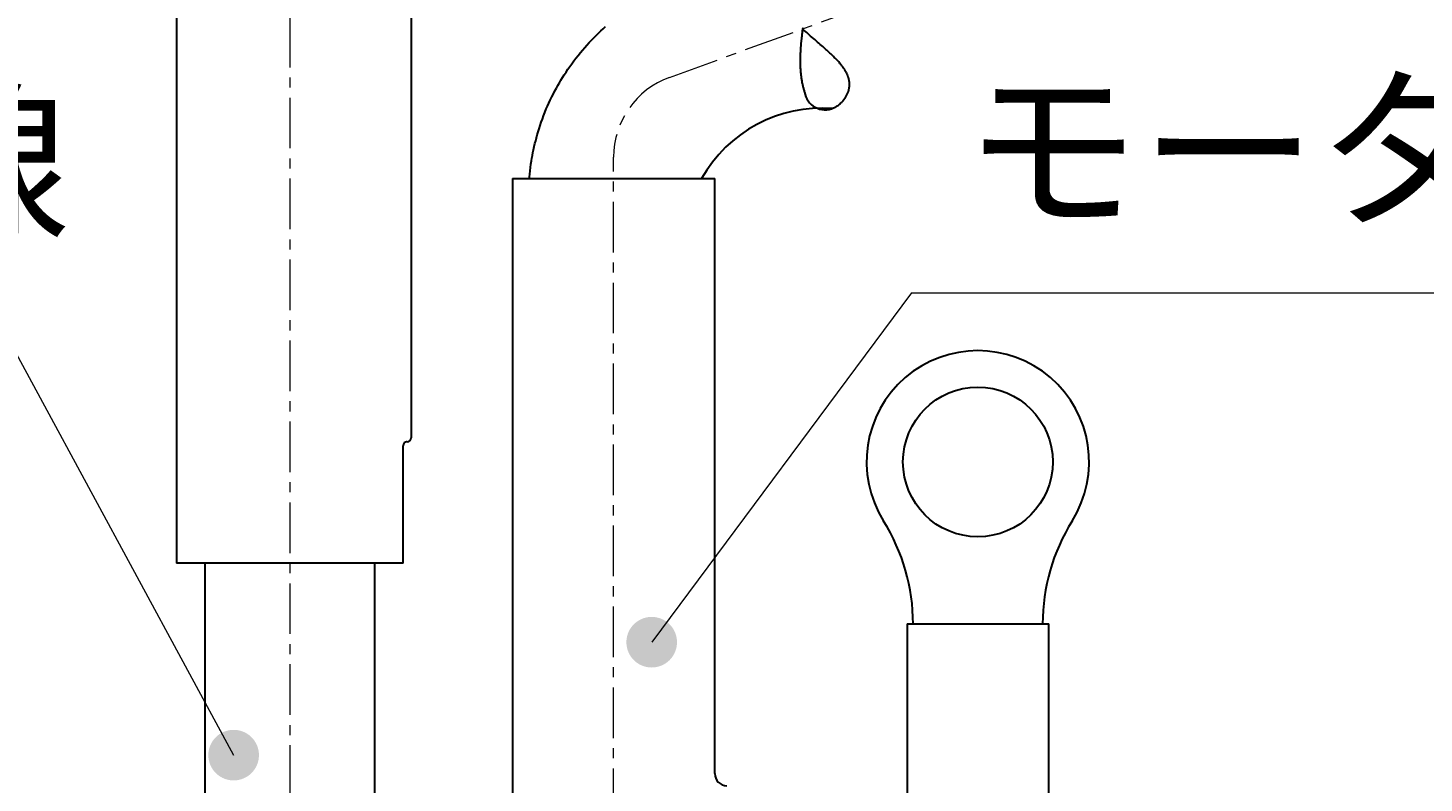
# Model space of a CAD drawing. Header units: millimetres. Extents: x 0 to 422, y 0 to 298.
# Tile 46 of 49: x 165 to 200, y 172 to 191. Entities that reach past the tile are written whole.
import ezdxf

# ---------------------------------------------------------------- set-up
doc = ezdxf.new("R2010")
doc.units = ezdxf.units.MM
doc.linetypes.add('CENTER', pattern=[2, 1.25, -0.25, 0.25, -0.25])
doc.styles.add('ｍｓ ｐゴシック', font='msgothic.ttc')
doc.dimstyles.get("Standard").update_dxf_attribs({"dimtxt": 0.18, "dimasz": 0.18, "dimexe": 0.18, "dimexo": 0.0625, "dimgap": 0.09, "dimtad": 0, "dimtih": 1, "dimtoh": 1, "dimdec": 4, "dimzin": 0, "dimdsep": 46, "dimcen": 0.09, "dimadec": 0, "dimazin": 0, "dimtfac": 1, "dimtdec": 4, "dimtofl": 0, "dimtmove": 0, "dimatfit": 3, "dimfxl": 1, "dimtolj": 1, "dimtzin": 0, "dimarcsym": 0})

# ---------------------------------------------------------------- blocks, each defined once
blk = doc.blocks.new('*D8')
at = {"color": 7, "linetype": 'Continuous', "lineweight": 9, "transparency": 16777216}
for p, q in [((219.477, 180.345), (219.477, 123.167)), ((217.977, 157.825), (213.977, 158.897)), ((219.477, 145.667), (219.477, 149.167)), ((207.107, 145.667), (220.477, 145.667)), ((207.107, 125.667), (220.477, 125.667)), ((219.477, 125.667), (219.477, 122.167))]:
    blk.add_line(p, q, dxfattribs=at)
for points in [[(217.977, 180.269), (216.437, 180.606), (214.861, 180.606), (213.322, 180.269)], [(213.322, 172.915), (214.861, 172.578), (216.437, 172.578), (217.977, 172.915)]]:
    blk.add_lwpolyline(points, dxfattribs=at)
blk.add_lwpolyline([(215.977, 159.636), (215.647, 159.592), (215.339, 159.465), (215.075, 159.262), (214.872, 158.998), (214.745, 158.691), (214.702, 158.361), (214.745, 158.031), (214.872, 157.723), (215.075, 157.459), (215.339, 157.257), (215.647, 157.129), (215.977, 157.086), (216.307, 157.129), (216.614, 157.257), (216.878, 157.459), (217.081, 157.723), (217.208, 158.031), (217.252, 158.361), (217.208, 158.691), (217.081, 158.998), (216.878, 159.262), (216.614, 159.465), (216.307, 159.592)], close=True, dxfattribs=at)
at = {"color": 7, "linetype": 'Continuous', "lineweight": 20, "transparency": 16777216}
for points in [[(219.036, 148.167, 0), (219.477, 145.667, 0), (219.917, 148.167, 0)], [(219.917, 123.167, 0), (219.477, 125.667, 0), (219.036, 123.167, 0)]]:
    blk.add_polyline3d(points, dxfattribs=at)
at = {"color": 7, "linetype": 'Continuous', "lineweight": 9, "transparency": 16777216, "style": 'ｍｓ ｐゴシック'}
for s, height, width, p in [('0.021', 1.6005, 1.000264, (217.976, 175.001)), ('0', 1.601, 0.99968, (215.321, 175.178)), ('−', 1.598, 1.000906, (217.975, 173.215)), ('h7', 3.2019, 0.999712, (217.976, 166.276)), ('20', 3.201, 1.00009, (217.975, 160.769))]:
    blk.add_text(s, height=height, rotation=90, dxfattribs=dict(at, width=width)).set_placement(p)
blk = doc.blocks.new('*D9')
at = {"color": 7, "linetype": 'Continuous', "lineweight": 9, "transparency": 16777216}
for p, q in [((228.227, 180.13), (228.227, 115.167)), ((226.727, 157.382), (222.727, 158.454)), ((228.227, 153.667), (228.227, 157.167)), ((201.027, 153.667), (229.227, 153.667)), ((201.027, 117.667), (229.227, 117.667)), ((228.227, 117.667), (228.227, 114.167))]:
    blk.add_line(p, q, dxfattribs=at)
for points in [[(226.727, 180.054), (225.186, 180.377), (223.612, 180.377), (222.072, 180.054)], [(222.072, 172.381), (223.612, 172.059), (225.186, 172.059), (226.727, 172.381)]]:
    blk.add_lwpolyline(points, dxfattribs=at)
blk.add_lwpolyline([(224.727, 159.193), (224.397, 159.15), (224.089, 159.023), (223.825, 158.82), (223.622, 158.556), (223.495, 158.248), (223.452, 157.918), (223.495, 157.588), (223.622, 157.281), (223.825, 157.017), (224.089, 156.814), (224.397, 156.687), (224.727, 156.643), (225.057, 156.687), (225.364, 156.814), (225.628, 157.017), (225.831, 157.281), (225.958, 157.588), (226.002, 157.918), (225.958, 158.248), (225.831, 158.556), (225.628, 158.82), (225.364, 159.023), (225.057, 159.15)], close=True, dxfattribs=at)
at = {"color": 7, "linetype": 'Continuous', "lineweight": 20, "transparency": 16777216}
for points in [[(227.786, 156.167, 0), (228.227, 153.667, 0), (228.667, 156.167, 0)], [(228.667, 115.167, 0), (228.227, 117.667, 0), (227.786, 115.167, 0)]]:
    blk.add_polyline3d(points, dxfattribs=at)
at = {"color": 7, "linetype": 'Continuous', "lineweight": 9, "transparency": 16777216, "style": 'ｍｓ ｐゴシック'}
for s, height, width, p in [('0.025', 1.6016, 0.999502, (226.727, 174.627)), ('0', 1.601, 0.99968, (224.071, 174.645)), ('−', 1.598, 1.000906, (226.725, 172.681)), ('h7', 3.2019, 0.999712, (226.726, 165.742)), ('36', 3.201, 1.000554, (226.728, 160.281))]:
    blk.add_text(s, height=height, rotation=90, dxfattribs=dict(at, width=width)).set_placement(p)
blk = doc.blocks.new('*D10')
at = {"color": 7, "linetype": 'Continuous', "lineweight": 9, "transparency": 16777216}
for p, q in [((210.727, 180.117), (210.727, 128.167)), ((209.227, 157.433), (205.227, 158.505)), ((210.727, 140.667), (210.727, 144.167)), ((207.107, 140.667), (211.727, 140.667)), ((207.107, 130.667), (211.727, 130.667)), ((210.727, 130.667), (210.727, 127.167))]:
    blk.add_line(p, q, dxfattribs=at)
for points in [[(209.227, 180.041), (207.688, 180.386), (206.111, 180.386), (204.572, 180.041)], [(204.572, 172.868), (206.111, 172.523), (207.688, 172.523), (209.227, 172.868)]]:
    blk.add_lwpolyline(points, dxfattribs=at)
blk.add_lwpolyline([(207.227, 159.244), (206.897, 159.2), (206.589, 159.073), (206.325, 158.87), (206.122, 158.606), (205.995, 158.299), (205.952, 157.969), (205.995, 157.639), (206.122, 157.331), (206.325, 157.067), (206.589, 156.864), (206.897, 156.737), (207.227, 156.694), (207.557, 156.737), (207.864, 156.864), (208.128, 157.067), (208.331, 157.331), (208.458, 157.639), (208.502, 157.969), (208.458, 158.299), (208.331, 158.606), (208.128, 158.87), (207.864, 159.073), (207.557, 159.2)], close=True, dxfattribs=at)
at = {"color": 7, "linetype": 'Continuous', "lineweight": 20, "transparency": 16777216}
for points in [[(210.286, 143.167, 0), (210.727, 140.667, 0), (211.167, 143.167, 0)], [(211.167, 128.167, 0), (210.727, 130.667, 0), (210.286, 128.167, 0)]]:
    blk.add_polyline3d(points, dxfattribs=at)
at = {"color": 7, "linetype": 'Continuous', "lineweight": 9, "transparency": 16777216, "style": 'ｍｓ ｐゴシック'}
for s, height, width, p in [('0.015', 1.6016, 0.999502, (206.573, 174.613)), ('0', 1.601, 0.99968, (209.226, 174.632)), ('+', 1.599, 1.001048, (206.572, 173.208)), ('H7', 3.2019, 1.000012, (209.226, 165.602)), ('10', 3.201, 0.99968, (209.225, 160.251))]:
    blk.add_text(s, height=height, rotation=90, dxfattribs=dict(at, width=width)).set_placement(p)
blk = doc.blocks.new('*D16')
at = {"color": 7, "linetype": 'Continuous', "lineweight": 9, "transparency": 16777216}
for p, q in [((159.227, 225.667), (159.227, 230.364)), ((184.227, 225.667), (184.227, 230.364)), ((159.227, 229.364), (162.727, 229.364)), ((159.227, 229.364), (184.227, 229.364)), ((184.227, 229.364), (180.727, 229.364))]:
    blk.add_line(p, q, dxfattribs=at)
at = {"color": 7, "linetype": 'Continuous', "lineweight": 20, "transparency": 16777216}
for points in [[(161.727, 229.804, 0), (159.227, 229.364, 0), (161.727, 228.923, 0)], [(181.727, 228.923, 0), (184.227, 229.364, 0), (181.727, 229.804, 0)]]:
    blk.add_polyline3d(points, dxfattribs=at)
at = {"color": 7, "linetype": 'Continuous', "lineweight": 9, "transparency": 16777216, "style": 'ｍｓ ｐゴシック'}
for s, height, width, p in [('(', 3.199, 0.999114, (166.809, 230.865)), (')', 3.199, 1.002002, (173.546, 230.865)), ('25', 3.201, 1.000306, (169.014, 230.863))]:
    blk.add_text(s, height=height, dxfattribs=dict(at, width=width)).set_placement(p)
blk = doc.blocks.new('*D17')
at = {"color": 7, "linetype": 'Continuous', "lineweight": 9, "transparency": 16777216}
for p, q in [((200.177, 227.367), (207.136, 227.367)), ((206.136, 227.367), (206.136, 223.867)), ((206.136, 227.367), (206.136, 207.367)), ((206.136, 207.367), (206.136, 210.867)), ((200.177, 207.367), (207.136, 207.367))]:
    blk.add_line(p, q, dxfattribs=at)
at = {"color": 7, "linetype": 'Continuous', "lineweight": 20, "transparency": 16777216}
for points in [[(206.576, 224.867, 0), (206.136, 227.367, 0), (205.695, 224.867, 0)], [(205.695, 209.867, 0), (206.136, 207.367, 0), (206.576, 209.867, 0)]]:
    blk.add_polyline3d(points, dxfattribs=at)
at = {"color": 7, "linetype": 'Continuous', "lineweight": 9, "transparency": 16777216, "style": 'ｍｓ ｐゴシック'}
for s, height, width, p in [(')', 3.199, 1.002002, (204.634, 219.223)), ('20', 3.201, 1.00009, (204.634, 214.654)), ('(', 3.199, 0.999114, (204.634, 212.413))]:
    blk.add_text(s, height=height, rotation=90, dxfattribs=dict(at, width=width)).set_placement(p)
blk = doc.blocks.new('*D18')
at = {"color": 7, "linetype": 'Continuous', "lineweight": 9, "transparency": 16777216}
for p, q in [((190.277, 215.777), (190.277, 231.247)), ((199.177, 215.777), (199.177, 231.247)), ((190.277, 230.247), (193.777, 230.247)), ((199.177, 230.247), (190.277, 230.247)), ((199.177, 230.247), (195.677, 230.247))]:
    blk.add_line(p, q, dxfattribs=at)
at = {"color": 7, "linetype": 'Continuous', "lineweight": 20, "transparency": 16777216}
for points in [[(192.777, 230.688, 0), (190.277, 230.247, 0), (192.777, 229.807, 0)], [(196.677, 229.807, 0), (199.177, 230.247, 0), (196.677, 230.688, 0)]]:
    blk.add_polyline3d(points, dxfattribs=at)
at = {"color": 7, "linetype": 'Continuous', "lineweight": 9, "transparency": 16777216, "style": 'ｍｓ ｐゴシック'}
for s, height, width, p in [('(', 3.199, 0.999114, (189.336, 231.749)), (')', 3.199, 1.002002, (197.019, 231.749)), ('8.9', 3.201, 1.000475, (191.542, 231.746))]:
    blk.add_text(s, height=height, dxfattribs=dict(at, width=width)).set_placement(p)
blk = doc.blocks.new('*D21')
at = {"color": 7, "linetype": 'Continuous', "lineweight": 9, "transparency": 16777216}
for p, q in [((279.397, 179.596), (280.468, 183.596)), ((281.099, 173.156), (281.099, 179.096)), ((285.299, 173.156), (285.299, 179.096)), ((281.099, 178.096), (277.599, 178.096)), ((278.599, 178.096), (287.799, 178.096)), ((285.299, 178.096), (288.799, 178.096))]:
    blk.add_line(p, q, dxfattribs=at)
blk.add_lwpolyline([(281.208, 181.596), (281.164, 181.926), (281.037, 182.233), (280.834, 182.497), (280.57, 182.7), (280.263, 182.827), (279.933, 182.871), (279.603, 182.827), (279.295, 182.7), (279.031, 182.497), (278.828, 182.233), (278.701, 181.926), (278.658, 181.596), (278.701, 181.266), (278.828, 180.958), (279.031, 180.694), (279.295, 180.491), (279.603, 180.364), (279.933, 180.321), (280.263, 180.364), (280.57, 180.491), (280.834, 180.694), (281.037, 180.958), (281.164, 181.266)], close=True, dxfattribs=at)
at = {"color": 7, "linetype": 'Continuous', "lineweight": 20, "transparency": 16777216}
for points in [[(278.599, 177.655, 0), (281.099, 178.096, 0), (278.599, 178.536, 0)], [(287.799, 178.536, 0), (285.299, 178.096, 0), (287.799, 177.655, 0)]]:
    blk.add_polyline3d(points, dxfattribs=at)
at = {"color": 7, "linetype": 'Continuous', "lineweight": 9, "transparency": 16777216, "style": 'ｍｓ ｐゴシック', "width": 1.000662}
blk.add_text('4.2', height=3.1999, dxfattribs=at).set_placement((282.341, 179.596))

msp = doc.modelspace()

# ---------------------------------------------------------------- hatches: boundary and pattern name
at = {"linetype": 'Continuous', "lineweight": 9}
for points in [[(181.29347, 175.91331), (181.29337, 175.92421), (181.29309, 175.93512), (181.29261, 175.94601), (181.29195, 175.9569), (181.29109, 175.96778), (181.29005, 175.97864), (181.28881, 175.98947), (181.28739, 176.00029), (181.28578, 176.01108), (181.28397, 176.02184), (181.28199, 176.03256), (181.27981, 176.04325), (181.27745, 176.0539), (181.2749, 176.06451), (181.27217, 176.07507), (181.26926, 176.08558), (181.26616, 176.09604), (181.26288, 176.10644), (181.25942, 176.11679), (181.25578, 176.12707), (181.25196, 176.13729), (181.24796, 176.14744), (181.24379, 176.15751), (181.23944, 176.16752), (181.23491, 176.17744), (181.23022, 176.18729), (181.22535, 176.19705), (181.22031, 176.20673), (181.21511, 176.21631), (181.20974, 176.22581), (181.2042, 176.23521), (181.1985, 176.24451), (181.19264, 176.25371), (181.18662, 176.2628), (181.18044, 176.27179), (181.17411, 176.28067), (181.16762, 176.28944), (181.16098, 176.2981), (181.15419, 176.30663), (181.14725, 176.31505), (181.14016, 176.32334), (181.13294, 176.33151), (181.12557, 176.33955), (181.11806, 176.34747), (181.11041, 176.35525), (181.10263, 176.36289), (181.09472, 176.3704), (181.08668, 176.37777), (181.07851, 176.385), (181.07021, 176.39208), (181.06179, 176.39902), (181.05326, 176.40581), (181.0446, 176.41245), (181.03584, 176.41894), (181.02695, 176.42528), (181.01797, 176.43145), (181.00887, 176.43748), (180.99967, 176.44334), (180.99037, 176.44904), (180.98097, 176.45457), (180.97148, 176.45994), (180.96189, 176.46515), (180.95221, 176.47019), (180.94245, 176.47505), (180.93261, 176.47975), (180.92268, 176.48427), (180.91268, 176.48862), (180.9026, 176.4928), (180.89245, 176.4968), (180.88223, 176.50061), (180.87195, 176.50426), (180.86161, 176.50772), (180.8512, 176.511), (180.84074, 176.5141), (180.83023, 176.51701), (180.81967, 176.51974), (180.80906, 176.52229), (180.79841, 176.52465), (180.78772, 176.52682), (180.777, 176.52881), (180.76624, 176.53061), (180.75545, 176.53222), (180.74464, 176.53365), (180.7338, 176.53488), (180.72294, 176.53593), (180.71207, 176.53678), (180.70118, 176.53745), (180.69028, 176.53793), (180.67938, 176.53821), (180.66847, 176.53831), (180.65756, 176.53821), (180.64666, 176.53793), (180.63576, 176.53745), (180.62487, 176.53678), (180.614, 176.53593), (180.60314, 176.53488), (180.5923, 176.53365), (180.58149, 176.53222), (180.5707, 176.53061), (180.55994, 176.52881), (180.54921, 176.52682), (180.53852, 176.52465), (180.52788, 176.52229), (180.51727, 176.51974), (180.50671, 176.51701), (180.4962, 176.5141), (180.48574, 176.511), (180.47533, 176.50772), (180.46499, 176.50426), (180.45471, 176.50061), (180.44449, 176.4968), (180.43434, 176.4928), (180.42426, 176.48862), (180.41426, 176.48427), (180.40433, 176.47975), (180.39449, 176.47505), (180.38473, 176.47019), (180.37505, 176.46515), (180.36546, 176.45994), (180.35597, 176.45457), (180.34657, 176.44904), (180.33727, 176.44334), (180.32807, 176.43748), (180.31897, 176.43145), (180.30998, 176.42528), (180.3011, 176.41894), (180.29234, 176.41245), (180.28368, 176.40581), (180.27514, 176.39902), (180.26673, 176.39208), (180.25843, 176.385), (180.25026, 176.37777), (180.24222, 176.3704), (180.23431, 176.36289), (180.22653, 176.35525), (180.21888, 176.34747), (180.21137, 176.33955), (180.204, 176.33151), (180.19678, 176.32334), (180.18969, 176.31505), (180.18275, 176.30663), (180.17596, 176.2981), (180.16932, 176.28944), (180.16283, 176.28067), (180.1565, 176.27179), (180.15032, 176.2628), (180.1443, 176.25371), (180.13844, 176.24451), (180.13274, 176.23521), (180.1272, 176.22581), (180.12183, 176.21631), (180.11663, 176.20673), (180.11159, 176.19705), (180.10672, 176.18729), (180.10203, 176.17744), (180.0975, 176.16752), (180.09315, 176.15751), (180.08898, 176.14744), (180.08498, 176.13729), (180.08116, 176.12707), (180.07752, 176.11679), (180.07406, 176.10644), (180.07078, 176.09604), (180.06768, 176.08558), (180.06477, 176.07507), (180.06203, 176.06451), (180.05949, 176.0539), (180.05713, 176.04325), (180.05495, 176.03256), (180.05296, 176.02184), (180.05116, 176.01108), (180.04955, 176.00029), (180.04813, 175.98947), (180.04689, 175.97864), (180.04585, 175.96778), (180.04499, 175.9569), (180.04433, 175.94601), (180.04385, 175.93512), (180.04356, 175.92421), (180.04347, 175.91331), (180.04356, 175.9024), (180.04385, 175.8915), (180.04433, 175.8806), (180.04499, 175.86971), (180.04585, 175.85884), (180.04689, 175.84798), (180.04813, 175.83714), (180.04955, 175.82633), (180.05116, 175.81554), (180.05296, 175.80478), (180.05495, 175.79405), (180.05713, 175.78336), (180.05949, 175.77271), (180.06203, 175.7621), (180.06477, 175.75154), (180.06768, 175.74103), (180.07078, 175.73057), (180.07406, 175.72017), (180.07752, 175.70983), (180.08116, 175.69954), (180.08498, 175.68933), (180.08898, 175.67918), (180.09315, 175.6691), (180.0975, 175.6591), (180.10203, 175.64917), (180.10672, 175.63932), (180.11159, 175.62956), (180.11663, 175.61989), (180.12183, 175.6103), (180.1272, 175.60081), (180.13274, 175.59141), (180.13844, 175.58211), (180.1443, 175.57291), (180.15032, 175.56381), (180.1565, 175.55482), (180.16283, 175.54594), (180.16932, 175.53717), (180.17596, 175.52852), (180.18275, 175.51998), (180.18969, 175.51156), (180.19678, 175.50327), (180.204, 175.4951), (180.21137, 175.48706), (180.21888, 175.47915), (180.22653, 175.47136), (180.23431, 175.46372), (180.24222, 175.45621), (180.25026, 175.44884), (180.25843, 175.44161), (180.26673, 175.43453), (180.27514, 175.42759), (180.28368, 175.4208), (180.29234, 175.41416), (180.3011, 175.40767), (180.30998, 175.40134), (180.31897, 175.39516), (180.32807, 175.38914), (180.33727, 175.38328), (180.34657, 175.37758), (180.35597, 175.37204), (180.36546, 175.36667), (180.37505, 175.36146), (180.38473, 175.35643), (180.39449, 175.35156), (180.40433, 175.34687), (180.41426, 175.34234), (180.42426, 175.33799), (180.43434, 175.33382), (180.44449, 175.32982), (180.45471, 175.326), (180.46499, 175.32236), (180.47533, 175.3189), (180.48574, 175.31562), (180.4962, 175.31252), (180.50671, 175.3096), (180.51727, 175.30687), (180.52788, 175.30433), (180.53852, 175.30196), (180.54921, 175.29979), (180.55994, 175.2978), (180.5707, 175.296), (180.58149, 175.29439), (180.5923, 175.29296), (180.60314, 175.29173), (180.614, 175.29068), (180.62487, 175.28983), (180.63576, 175.28916), (180.64666, 175.28869), (180.65756, 175.2884), (180.66847, 175.28831), (180.67938, 175.2884), (180.69028, 175.28869), (180.70118, 175.28916), (180.71207, 175.28983), (180.72294, 175.29068), (180.7338, 175.29173), (180.74464, 175.29296), (180.75545, 175.29439), (180.76624, 175.296), (180.777, 175.2978), (180.78772, 175.29979), (180.79841, 175.30196), (180.80906, 175.30433), (180.81967, 175.30687), (180.83023, 175.3096), (180.84074, 175.31252), (180.8512, 175.31562), (180.86161, 175.3189), (180.87195, 175.32236), (180.88223, 175.326), (180.89245, 175.32982), (180.9026, 175.33382), (180.91268, 175.33799), (180.92268, 175.34234), (180.93261, 175.34687), (180.94245, 175.35156), (180.95221, 175.35643), (180.96189, 175.36146), (180.97148, 175.36667), (180.98097, 175.37204), (180.99037, 175.37758), (180.99967, 175.38328), (181.00887, 175.38914), (181.01797, 175.39516), (181.02695, 175.40134), (181.03584, 175.40767), (181.0446, 175.41416), (181.05326, 175.4208), (181.06179, 175.42759), (181.07021, 175.43453), (181.07851, 175.44161), (181.08668, 175.44884), (181.09472, 175.45621), (181.10263, 175.46372), (181.11041, 175.47136), (181.11806, 175.47915), (181.12557, 175.48706), (181.13294, 175.4951), (181.14016, 175.50327), (181.14725, 175.51156), (181.15419, 175.51998), (181.16098, 175.52852), (181.16762, 175.53717), (181.17411, 175.54594), (181.18044, 175.55482), (181.18662, 175.56381), (181.19264, 175.57291), (181.1985, 175.58211), (181.2042, 175.59141), (181.20974, 175.60081), (181.21511, 175.6103), (181.22031, 175.61989), (181.22535, 175.62956), (181.23022, 175.63932), (181.23491, 175.64917), (181.23944, 175.6591), (181.24379, 175.6691), (181.24796, 175.67918), (181.25196, 175.68933), (181.25578, 175.69954), (181.25942, 175.70983), (181.26288, 175.72017), (181.26616, 175.73057), (181.26926, 175.74103), (181.27217, 175.75154), (181.2749, 175.7621), (181.27745, 175.77271), (181.27981, 175.78336), (181.28199, 175.79405), (181.28397, 175.80478), (181.28578, 175.81554), (181.28739, 175.82633), (181.28881, 175.83714), (181.29005, 175.84798), (181.29109, 175.85884), (181.29195, 175.86971), (181.29261, 175.8806), (181.29309, 175.8915), (181.29337, 175.9024)], [(170.96448, 173.12311), (170.96439, 173.13402), (170.9641, 173.14492), (170.96363, 173.15582), (170.96296, 173.16671), (170.9621, 173.17758), (170.96106, 173.18844), (170.95982, 173.19928), (170.9584, 173.21009), (170.95679, 173.22088), (170.95499, 173.23164), (170.953, 173.24237), (170.95082, 173.25305), (170.94847, 173.26371), (170.94592, 173.27431), (170.94319, 173.28487), (170.94027, 173.29539), (170.93717, 173.30584), (170.93389, 173.31625), (170.93043, 173.32659), (170.92679, 173.33687), (170.92297, 173.34709), (170.91897, 173.35724), (170.9148, 173.36732), (170.91045, 173.37732), (170.90593, 173.38725), (170.90123, 173.39709), (170.89636, 173.40686), (170.89132, 173.41653), (170.88612, 173.42612), (170.88075, 173.43561), (170.87521, 173.44501), (170.86951, 173.45431), (170.86365, 173.46351), (170.85763, 173.47261), (170.85145, 173.4816), (170.84512, 173.49048), (170.83863, 173.49924), (170.83199, 173.5079), (170.8252, 173.51644), (170.81826, 173.52485), (170.81118, 173.53315), (170.80395, 173.54132), (170.79658, 173.54936), (170.78907, 173.55727), (170.78142, 173.56505), (170.77364, 173.5727), (170.76573, 173.58021), (170.75769, 173.58758), (170.74952, 173.59481), (170.74122, 173.60189), (170.73281, 173.60883), (170.72427, 173.61562), (170.71562, 173.62226), (170.70685, 173.62875), (170.69797, 173.63508), (170.68898, 173.64126), (170.67988, 173.64728), (170.67068, 173.65314), (170.66138, 173.65884), (170.65198, 173.66438), (170.64249, 173.66975), (170.6329, 173.67496), (170.62323, 173.67999), (170.61346, 173.68486), (170.60362, 173.68955), (170.59369, 173.69408), (170.58369, 173.69843), (170.57361, 173.7026), (170.56346, 173.7066), (170.55325, 173.71042), (170.54296, 173.71406), (170.53262, 173.71752), (170.52221, 173.7208), (170.51176, 173.7239), (170.50124, 173.72681), (170.49068, 173.72955), (170.48008, 173.73209), (170.46943, 173.73446), (170.45874, 173.73663), (170.44801, 173.73862), (170.43725, 173.74042), (170.42647, 173.74203), (170.41565, 173.74345), (170.40481, 173.74469), (170.39396, 173.74573), (170.38308, 173.74659), (170.37219, 173.74726), (170.3613, 173.74773), (170.35039, 173.74802), (170.33948, 173.74811), (170.32857, 173.74802), (170.31767, 173.74773), (170.30677, 173.74726), (170.29588, 173.74659), (170.28501, 173.74573), (170.27415, 173.74469), (170.26331, 173.74345), (170.2525, 173.74203), (170.24171, 173.74042), (170.23095, 173.73862), (170.22023, 173.73663), (170.20954, 173.73446), (170.19889, 173.73209), (170.18828, 173.72955), (170.17772, 173.72681), (170.16721, 173.7239), (170.15675, 173.7208), (170.14635, 173.71752), (170.136, 173.71406), (170.12572, 173.71042), (170.1155, 173.7066), (170.10535, 173.7026), (170.09528, 173.69843), (170.08527, 173.69408), (170.07535, 173.68955), (170.0655, 173.68486), (170.05574, 173.67999), (170.04606, 173.67496), (170.03648, 173.66975), (170.02698, 173.66438), (170.01758, 173.65884), (170.00828, 173.65314), (169.99908, 173.64728), (169.98999, 173.64126), (169.981, 173.63508), (169.97212, 173.62875), (169.96335, 173.62226), (169.9547, 173.61562), (169.94616, 173.60883), (169.93774, 173.60189), (169.92945, 173.59481), (169.92128, 173.58758), (169.91323, 173.58021), (169.90532, 173.5727), (169.89754, 173.56505), (169.88989, 173.55727), (169.88239, 173.54936), (169.87502, 173.54132), (169.86779, 173.53315), (169.86071, 173.52485), (169.85377, 173.51644), (169.84698, 173.5079), (169.84034, 173.49924), (169.83385, 173.49048), (169.82751, 173.4816), (169.82133, 173.47261), (169.81531, 173.46351), (169.80945, 173.45431), (169.80375, 173.44501), (169.79821, 173.43561), (169.79285, 173.42612), (169.78764, 173.41653), (169.7826, 173.40686), (169.77774, 173.39709), (169.77304, 173.38725), (169.76852, 173.37732), (169.76417, 173.36732), (169.75999, 173.35724), (169.756, 173.34709), (169.75217, 173.33687), (169.74853, 173.32659), (169.74507, 173.31625), (169.74179, 173.30584), (169.7387, 173.29539), (169.73578, 173.28487), (169.73305, 173.27431), (169.7305, 173.26371), (169.72814, 173.25305), (169.72597, 173.24237), (169.72398, 173.23164), (169.72218, 173.22088), (169.72056, 173.21009), (169.71914, 173.19928), (169.7179, 173.18844), (169.71686, 173.17758), (169.71601, 173.16671), (169.71534, 173.15582), (169.71486, 173.14492), (169.71458, 173.13402), (169.71448, 173.12311), (169.71458, 173.11221), (169.71486, 173.1013), (169.71534, 173.0904), (169.71601, 173.07951), (169.71686, 173.06864), (169.7179, 173.05778), (169.71914, 173.04694), (169.72056, 173.03613), (169.72218, 173.02534), (169.72398, 173.01458), (169.72597, 173.00386), (169.72814, 172.99317), (169.7305, 172.98252), (169.73305, 172.97191), (169.73578, 172.96135), (169.7387, 172.95084), (169.74179, 172.94038), (169.74507, 172.92998), (169.74853, 172.91963), (169.75217, 172.90935), (169.756, 172.89913), (169.75999, 172.88898), (169.76417, 172.87891), (169.76852, 172.8689), (169.77304, 172.85897), (169.77774, 172.84913), (169.7826, 172.83937), (169.78764, 172.82969), (169.79285, 172.82011), (169.79821, 172.81061), (169.80375, 172.80121), (169.80945, 172.79191), (169.81531, 172.78271), (169.82133, 172.77362), (169.82751, 172.76462), (169.83385, 172.75575), (169.84034, 172.74698), (169.84698, 172.73832), (169.85377, 172.72979), (169.86071, 172.72137), (169.86779, 172.71307), (169.87502, 172.7049), (169.88239, 172.69686), (169.88989, 172.68895), (169.89754, 172.68117), (169.90532, 172.67352), (169.91323, 172.66602), (169.92128, 172.65865), (169.92945, 172.65142), (169.93774, 172.64433), (169.94616, 172.63739), (169.9547, 172.6306), (169.96335, 172.62396), (169.97212, 172.61748), (169.981, 172.61114), (169.98999, 172.60496), (169.99908, 172.59894), (170.00828, 172.59308), (170.01758, 172.58738), (170.02698, 172.58185), (170.03648, 172.57647), (170.04606, 172.57127), (170.05574, 172.56623), (170.0655, 172.56137), (170.07535, 172.55667), (170.08527, 172.55215), (170.09528, 172.5478), (170.10535, 172.54362), (170.1155, 172.53962), (170.12572, 172.5358), (170.136, 172.53216), (170.14635, 172.5287), (170.15675, 172.52542), (170.16721, 172.52232), (170.17772, 172.51941), (170.18828, 172.51668), (170.19889, 172.51413), (170.20954, 172.51177), (170.22023, 172.50959), (170.23095, 172.50761), (170.24171, 172.50581), (170.2525, 172.50419), (170.26331, 172.50277), (170.27415, 172.50154), (170.28501, 172.50049), (170.29588, 172.49963), (170.30677, 172.49897), (170.31767, 172.49849), (170.32857, 172.49821), (170.33948, 172.49811), (170.35039, 172.49821), (170.3613, 172.49849), (170.37219, 172.49897), (170.38308, 172.49963), (170.39396, 172.50049), (170.40481, 172.50154), (170.41565, 172.50277), (170.42647, 172.50419), (170.43725, 172.50581), (170.44801, 172.50761), (170.45874, 172.50959), (170.46943, 172.51177), (170.48008, 172.51413), (170.49068, 172.51668), (170.50124, 172.51941), (170.51176, 172.52232), (170.52221, 172.52542), (170.53262, 172.5287), (170.54296, 172.53216), (170.55325, 172.5358), (170.56346, 172.53962), (170.57361, 172.54362), (170.58369, 172.5478), (170.59369, 172.55215), (170.60362, 172.55667), (170.61346, 172.56137), (170.62323, 172.56623), (170.6329, 172.57127), (170.64249, 172.57647), (170.65198, 172.58185), (170.66138, 172.58738), (170.67068, 172.59308), (170.67988, 172.59894), (170.68898, 172.60496), (170.69797, 172.61114), (170.70685, 172.61748), (170.71562, 172.62396), (170.72427, 172.6306), (170.73281, 172.63739), (170.74122, 172.64433), (170.74952, 172.65142), (170.75769, 172.65865), (170.76573, 172.66602), (170.77364, 172.67352), (170.78142, 172.68117), (170.78907, 172.68895), (170.79658, 172.69686), (170.80395, 172.7049), (170.81118, 172.71307), (170.81826, 172.72137), (170.8252, 172.72979), (170.83199, 172.73832), (170.83863, 172.74698), (170.84512, 172.75575), (170.85145, 172.76462), (170.85763, 172.77362), (170.86365, 172.78271), (170.86951, 172.79191), (170.87521, 172.80121), (170.88075, 172.81061), (170.88612, 172.82011), (170.89132, 172.82969), (170.89636, 172.83937), (170.90123, 172.84913), (170.90593, 172.85897), (170.91045, 172.8689), (170.9148, 172.87891), (170.91897, 172.88898), (170.92297, 172.89913), (170.92679, 172.90935), (170.93043, 172.91963), (170.93389, 172.92998), (170.93717, 172.94038), (170.94027, 172.95084), (170.94319, 172.96135), (170.94592, 172.97191), (170.94847, 172.98252), (170.95082, 172.99317), (170.953, 173.00386), (170.95499, 173.01458), (170.95679, 173.02534), (170.9584, 173.03613), (170.95982, 173.04694), (170.96106, 173.05778), (170.9621, 173.06864), (170.96296, 173.07951), (170.96363, 173.0904), (170.9641, 173.1013), (170.96439, 173.11221)]]:
    msp.add_hatch(color=7, dxfattribs=at).paths.add_polyline_path(points, flags=0)

# ---------------------------------------------------------------- linework, layer by layer
at = {"color": 1, "linetype": 'CENTER', "lineweight": 9, "true_color": 0xff0000}
for p, q in [((171.7266, 227.3671), (171.7266, 152.6671)), ((181.10836, 189.87002), (193.34484, 194.32374)), ((179.7266, 153.54567), (179.7266, 187.89667))]:
    msp.add_line(p, q, dxfattribs=at)
at = {"color": 7, "linetype": 'Continuous', "lineweight": 30}
for p, q in [((174.7266, 193.7671), (174.7266, 180.9671)), ((168.9266, 192.7553), (168.9266, 177.8671)), ((177.2266, 187.3671), (177.2266, 162.3671)), ((177.2266, 187.3671), (182.2266, 187.3671)), ((182.2266, 172.6671), (182.2266, 187.3671)), ((174.5266, 177.8671), (174.5266, 180.7671)), ((174.6266, 180.8671), (174.59888, 180.8671)), ((174.5266, 177.8671), (168.9266, 177.8671)), ((169.6266, 177.8671), (169.6266, 169.52289)), ((173.8266, 169.55749), (173.8266, 177.8671)), ((186.9766, 176.3671), (190.4766, 176.3671)), ((186.9766, 176.3671), (186.9766, 167.3671)), ((190.4766, 167.3671), (190.4766, 176.3671))]:
    msp.add_line(p, q, dxfattribs=at)
at = {"color": 7, "linetype": 'Continuous', "lineweight": 9}
msp.add_line((187.09118, 184.54712), (217.32391, 184.54712), dxfattribs=at)
at = {"color": 7, "linetype": 'Continuous', "lineweight": 30}
for points in [[(177.64282, 187.34227), (177.65489, 187.47861), (177.66392, 187.56179), (177.67408, 187.64405), (177.68534, 187.72537), (177.69767, 187.80574), (177.70894, 187.87319), (177.72105, 187.94051), (177.7345, 188.01034), (177.74946, 188.08296), (177.76606, 188.15834), (177.78441, 188.23643), (177.80163, 188.30548), (177.8203, 188.37647), (177.84051, 188.44935), (177.86234, 188.52408), (177.88588, 188.60063), (177.91122, 188.67895), (177.93844, 188.75898), (177.96703, 188.83903), (177.9976, 188.92062), (178.03023, 189.00372), (178.06501, 189.08825), (178.09626, 189.16105), (178.12918, 189.23481), (178.16381, 189.30948), (178.20021, 189.38501), (178.23844, 189.46136), (178.27854, 189.53849), (178.31314, 189.6028), (178.3491, 189.66757), (178.38644, 189.73277), (178.42519, 189.79836), (178.46613, 189.86553), (178.5086, 189.93303), (178.55262, 190.00083), (178.59824, 190.06888), (178.64549, 190.13716), (178.69439, 190.2056), (178.74496, 190.27417), (178.79725, 190.34282), (178.85127, 190.41151), (178.90705, 190.48018), (178.95931, 190.54257), (179.01306, 190.60487), (179.06832, 190.66704), (179.12511, 190.72905), (179.18344, 190.79085), (179.24334, 190.85241), (179.30482, 190.91368), (179.35923, 190.96636), (179.41485, 191.01877), (179.47168, 191.07087), (179.52972, 191.12262)], [(184.40079, 191.09534), (184.39527, 191.0541), (184.38993, 191.01283), (184.38477, 190.97154), (184.37979, 190.93026), (184.37502, 190.88898), (184.37047, 190.84774), (184.36686, 190.81339), (184.36341, 190.77906), (184.36013, 190.74476), (184.35704, 190.71051), (184.35413, 190.67631), (184.35142, 190.64218), (184.34873, 190.6056), (184.34629, 190.56909), (184.34409, 190.53269), (184.34215, 190.49641), (184.34055, 190.46206), (184.3392, 190.42783), (184.3381, 190.39373), (184.33726, 190.35978), (184.33678, 190.33273), (184.33647, 190.30578), (184.33634, 190.27894), (184.33639, 190.25222), (184.33662, 190.22563), (184.33703, 190.19917), (184.33763, 190.17284), (184.33843, 190.14665), (184.33942, 190.12062), (184.3406, 190.09476), (184.34201, 190.06863), (184.34363, 190.04267), (184.34546, 190.01691), (184.3475, 189.99134), (184.34976, 189.96598), (184.35207, 189.94242), (184.35457, 189.91905), (184.35727, 189.89588), (184.36016, 189.87291), (184.36324, 189.85017), (184.36653, 189.82765), (184.37001, 189.80535), (184.37369, 189.78329), (184.37757, 189.76147), (184.38165, 189.73991), (184.38592, 189.7186), (184.3904, 189.69755), (184.39508, 189.67677), (184.39996, 189.65627), (184.40503, 189.63606), (184.41029, 189.61621), (184.41574, 189.59664), (184.42139, 189.57738), (184.42723, 189.55842), (184.43327, 189.53977), (184.43949, 189.52145), (184.44538, 189.50489), (184.44555, 189.50444)], [(185.16326, 189.11357), (185.18145, 189.12242), (185.20008, 189.13225), (185.21855, 189.14277), (185.23683, 189.15398), (185.25489, 189.16586), (185.27273, 189.17841), (185.28917, 189.19073), (185.30538, 189.20361), (185.32133, 189.21706), (185.33701, 189.23107), (185.3524, 189.24563), (185.36748, 189.26074), (185.38222, 189.27639), (185.39661, 189.29258), (185.41061, 189.30931), (185.42419, 189.32656), (185.43518, 189.34135), (185.44585, 189.3565), (185.45618, 189.37201), (185.46614, 189.38789), (185.47572, 189.40411), (185.4849, 189.42069), (185.49362, 189.43756), (185.50189, 189.45477), (185.5097, 189.47233), (185.51701, 189.49022), (185.52212, 189.50379), (185.52693, 189.51753), (185.53143, 189.53147), (185.5356, 189.54558), (185.53943, 189.55986), (185.54292, 189.57433), (185.54604, 189.58898), (185.54879, 189.60379), (185.55115, 189.61877), (185.55311, 189.6339), (185.55442, 189.64664), (185.55544, 189.65949), (185.55616, 189.67245), (185.55657, 189.6855), (185.55666, 189.69866), (185.55644, 189.7119), (185.55594, 189.72409), (185.55516, 189.73635), (185.5541, 189.74869), (185.55275, 189.7611), (185.55111, 189.77356), (185.54918, 189.78608), (185.54714, 189.79762), (185.54485, 189.8092), (185.54231, 189.82083), (185.53951, 189.83249), (185.53645, 189.84419), (185.53314, 189.85592), (185.52957, 189.86768), (185.52574, 189.87947), (185.52165, 189.89129), (185.51731, 189.90313), (185.51271, 189.91498), (185.50786, 189.92685), (185.50276, 189.93873), (185.4974, 189.95062), (185.4918, 189.96252), (185.48595, 189.97443), (185.47986, 189.98634), (185.47354, 189.99825), (185.46661, 190.01081), (185.45942, 190.02337), (185.45198, 190.03592), (185.44429, 190.04847), (185.43636, 190.061), (185.4282, 190.07352), (185.41864, 190.08774), (185.40878, 190.10194), (185.39865, 190.11612), (185.38824, 190.13027), (185.37756, 190.1444), (185.36664, 190.1585), (185.35546, 190.17258), (185.34404, 190.18663), (185.3324, 190.20066), (185.32053, 190.21465), (185.3054, 190.23211), (185.28995, 190.24953), (185.2742, 190.26691), (185.25816, 190.28425), (185.23924, 190.3043), (185.21997, 190.3243), (185.20037, 190.34427), (185.18047, 190.3642), (185.16028, 190.38409), (185.13984, 190.40394), (185.11627, 190.4265), (185.09239, 190.44904), (185.06824, 190.47156), (185.04383, 190.49406), (185.0192, 190.51655), (184.99435, 190.53903), (184.96931, 190.56152), (184.94408, 190.58402), (184.91869, 190.60654), (184.89316, 190.62907), (184.86106, 190.65727), (184.82878, 190.68552), (184.79635, 190.71384), (184.76379, 190.74222), (184.73005, 190.77161), (184.69623, 190.80111), (184.66233, 190.8307), (184.62841, 190.8604), (184.59447, 190.89021), (184.56286, 190.91809), (184.53126, 190.94609), (184.49971, 190.9742), (184.46821, 191.00242), (184.4368, 191.03076), (184.40547, 191.05923), (184.39699, 191.06698)]]:
    msp.add_lwpolyline(points, dxfattribs=at)
at = {"color": 7, "linetype": 'Continuous', "lineweight": 9}
for points in [[(187.09118, 184.54712, 0), (180.66847, 175.91331, 0)], [(164.35899, 184.15755, 0), (170.33948, 173.12311, 0)]]:
    msp.add_polyline3d(points, dxfattribs=at)
at = {"color": 7, "linetype": 'Continuous', "lineweight": 30}
msp.add_circle((188.7266, 180.3671), 1.85, dxfattribs=at)
at = {"color": 1, "linetype": 'CENTER', "lineweight": 9, "true_color": 0xff0000}
msp.add_arc((181.8266, 187.89667), 2.1, 110, 180, dxfattribs=at)
at = {"color": 7, "linetype": 'Continuous', "lineweight": 30}
for centre, radius, start, end in [((184.95179, 189.57963), 0.5118, 188.448491, 294.405708), ((184.87728, 185.69985), 3.41131, 85.644729, 150.743501), ((188.7266, 180.3671), 2.75, 327.920113, 212.079887), ((174.6266, 180.7671), 0.1, 90, 180), ((174.6266, 180.9671), 0.1, 270, 0), ((182.34508, 176.3671), 4.78152, 360, 32.079887), ((195.10812, 176.3671), 4.78152, 147.920113, 180), ((182.5266, 172.6671), 0.3, 180, 270)]:
    msp.add_arc(centre, radius, start, end, dxfattribs=at)

# ---------------------------------------------------------------- texts
at = {"color": 7, "linetype": 'Continuous', "lineweight": 9, "style": 'ｍｓ ｐゴシック'}
for s, height, width, p in [('モータリード線', 3.202089, 0.999779, (188.37065, 186.48079)), ('エンコーダリード線', 3.202251, 0.999688, (126.98653, 186.09123))]:
    msp.add_text(s, height=height, dxfattribs=dict(at, width=width)).set_placement(p)

# ---------------------------------------------------------------- dimensions: what is measured, and where the dimension line sits
for picture in ['*D18', '*D16', '*D17', '*D21', '*D8', '*D9', '*D10']:
    dim = msp.add_linear_dim(base=(0, 0), p1=(0, 0), p2=(0, 0), dimstyle='Standard')
    dim.commit()
    dim.dimension.update_dxf_attribs({"geometry": picture, "text_midpoint": (0, 0)})

doc.saveas('drawing.dxf')
